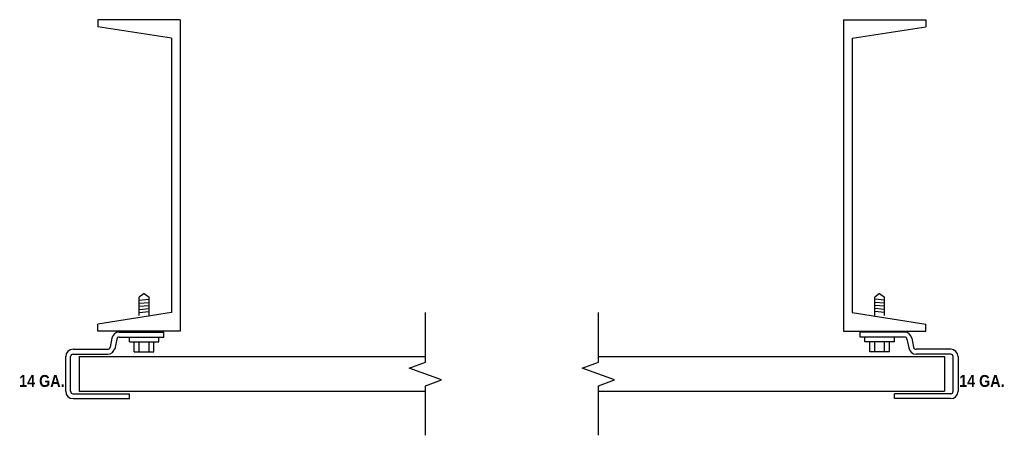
# Model space of a CAD drawing. Header units: inches. Extents: x 26215 to 26716, y 435 to 703.
# Tile 3 of 6: x 26634 to 26662, y 435 to 447. Entities that reach past the tile are written whole.
import ezdxf

# ---------------------------------------------------------------- set-up
doc = ezdxf.new("R2010")
doc.units = ezdxf.units.IN
doc.header["$MEASUREMENT"] = 0
doc.layers.add('A-ANNO-NOTE', color=7, linetype='Continuous')
doc.layers.add('A-DETL-MCUT', color=2, linetype='Continuous')
doc.layers.add('SDTL', color=6, linetype='Continuous', lineweight=25)
doc.styles.add('BOLD', font='bold.shx', dxfattribs={"width": 0.9})

msp = doc.modelspace()

# ---------------------------------------------------------------- linework, layer by layer
at = {"layer": 'A-DETL-MCUT'}
for p, q in [((26637.37673, 438.76723), (26637.2351, 438.66101)), ((26637.37673, 438.76723), (26637.51835, 438.66101)), ((26658.62798, 438.76723), (26658.48635, 438.66101)), ((26658.62798, 438.76723), (26658.7696, 438.66101)), ((26637.2351, 438.12992), (26637.2351, 438.66101)), ((26637.2351, 438.57385), (26637.51835, 438.59863)), ((26637.2351, 438.48499), (26637.51835, 438.50977)), ((26637.2351, 438.39614), (26637.51835, 438.42092)), ((26637.51835, 438.12992), (26637.51835, 438.66101)), ((26658.48635, 438.12992), (26658.48635, 438.66101)), ((26658.7696, 438.57385), (26658.48635, 438.59863)), ((26658.7696, 438.48499), (26658.48635, 438.50977)), ((26658.7696, 438.39614), (26658.48635, 438.42092)), ((26658.7696, 438.12992), (26658.7696, 438.66101)), ((26637.2351, 438.30728), (26637.51835, 438.33207)), ((26637.2351, 438.21843), (26637.51727, 438.24312)), ((26658.7696, 438.30728), (26658.48635, 438.33207)), ((26658.7696, 438.21843), (26658.48743, 438.24312)), ((26636.95185, 437.36651), (26636.95185, 437.50813)), ((26636.95185, 437.36651), (26637.8016, 437.36651)), ((26637.09348, 437.08326), (26637.09348, 437.36651)), ((26637.2351, 437.08326), (26637.2351, 437.36651)), ((26637.51835, 437.08326), (26637.51835, 437.36651)), ((26637.65998, 437.08326), (26637.65998, 437.36651)), ((26637.8016, 437.36651), (26637.8016, 437.50813)), ((26658.2031, 437.36651), (26658.2031, 437.50813)), ((26659.05285, 437.36651), (26658.2031, 437.36651)), ((26658.34473, 437.08326), (26658.34473, 437.36651)), ((26658.48635, 437.08326), (26658.48635, 437.36651)), ((26658.7696, 437.08326), (26658.7696, 437.36651)), ((26658.91123, 437.08326), (26658.91123, 437.36651)), ((26659.05285, 437.36651), (26659.05285, 437.50813)), ((26637.09348, 437.08326), (26637.65998, 437.08326)), ((26658.91123, 437.08326), (26658.34473, 437.08326))]:
    msp.add_line(p, q, dxfattribs=at)
at = {"layer": 'SDTL'}
for p, q in [((26638.41875, 446.67446), (26636.04375, 446.67446)), ((26636.04375, 446.67446), (26636.04375, 446.46796)), ((26638.41875, 446.67446), (26638.41875, 437.67446)), ((26657.58595, 446.67446), (26657.58595, 437.67446)), ((26657.58595, 446.67446), (26659.96095, 446.67446)), ((26659.96095, 446.67446), (26659.96095, 446.46796)), ((26638.16875, 446.13646), (26636.04375, 446.46796)), ((26657.83595, 446.13646), (26659.96095, 446.46796)), ((26638.16875, 446.13646), (26638.16875, 438.21246)), ((26657.83595, 446.13646), (26657.83595, 438.21246)), ((26638.16875, 445.84587), (26638.16875, 444.59587)), ((26657.83595, 445.84587), (26657.83595, 444.59587)), ((26638.16875, 438.21246), (26636.04375, 437.88096)), ((26657.83595, 438.21246), (26659.96095, 437.88096)), ((26636.04375, 437.67446), (26636.04375, 437.88096)), ((26659.96095, 437.67446), (26659.96095, 437.88096)), ((26638.41875, 437.67446), (26636.04375, 437.67446)), ((26636.65584, 437.64976), (26637.94323, 437.64976)), ((26637.94323, 437.50813), (26637.94323, 437.64976)), ((26657.58595, 437.67446), (26659.96095, 437.67446)), ((26658.06148, 437.50813), (26658.06148, 437.64976)), ((26659.34886, 437.64976), (26658.06148, 437.64976)), ((26636.44753, 437.47898), (26636.39393, 437.211)), ((26636.5864, 437.45121), (26636.52698, 437.15407)), ((26636.65584, 437.50813), (26637.94323, 437.50813)), ((26659.34886, 437.50813), (26658.06148, 437.50813)), ((26659.4183, 437.45121), (26659.47773, 437.15407)), ((26659.55717, 437.47898), (26659.61077, 437.211)), ((26635.32316, 437.15407), (26636.32449, 437.15407)), ((26635.32316, 437.01245), (26636.32449, 437.01245)), ((26660.68154, 437.15407), (26659.68021, 437.15407)), ((26660.68154, 437.01245), (26659.68021, 437.01245)), ((26635.11073, 435.94163), (26635.11073, 436.94163)), ((26635.25235, 435.94163), (26635.25235, 436.94163)), ((26635.50235, 436.94163), (26635.50235, 435.94163)), ((26635.50235, 436.94163), (26645.50235, 436.94163)), ((26650.50235, 436.94163), (26660.50235, 436.94163)), ((26660.50235, 436.94163), (26660.50235, 435.94163)), ((26660.75235, 435.94163), (26660.75235, 436.94163)), ((26660.89398, 436.94163), (26660.89398, 435.94163)), ((26635.32316, 435.87082), (26636.95185, 435.87082)), ((26635.50235, 435.94163), (26645.50235, 435.94163)), ((26636.95185, 435.7292), (26636.95185, 435.87082)), ((26650.50235, 435.94163), (26660.50235, 435.94163)), ((26660.68154, 435.87082), (26659.05285, 435.87082)), ((26659.05285, 435.7292), (26659.05285, 435.87082)), ((26635.32316, 435.7292), (26636.95185, 435.7292)), ((26660.68154, 435.7292), (26659.05285, 435.7292))]:
    msp.add_line(p, q, dxfattribs=at)
at = {"layer": 'SDTL', "linetype": 'Continuous'}
for points in [[(26645.50235, 434.66986), (26645.50235, 436.09975), (26645.972, 436.27069), (26645.0327, 436.61257), (26645.50235, 436.78351), (26645.50235, 438.21341)], [(26650.50235, 434.66986), (26650.50235, 436.09975), (26650.972, 436.27069), (26650.0327, 436.61257), (26650.50235, 436.78351), (26650.50235, 438.21341)]]:
    msp.add_lwpolyline(points, dxfattribs=at)
at = {"layer": 'SDTL'}
for centre, radius, start, end in [((26636.65584, 437.43732), 0.21244, 90, 168.690068), ((26659.34886, 437.43732), 0.21244, 11.309932, 90), ((26636.65584, 437.43732), 0.07081, 90, 168.690068), ((26659.34886, 437.43732), 0.07081, 11.309932, 90), ((26635.32316, 436.94163), 0.21244, 90, 180), ((26635.32316, 436.94163), 0.07081, 90, 180), ((26636.32449, 437.22488), 0.07081, 270, 348.690068), ((26636.32449, 437.22488), 0.21244, 270, 348.690068), ((26659.68021, 437.22488), 0.21244, 191.309932, 270), ((26659.68021, 437.22488), 0.07081, 191.309932, 270), ((26660.68154, 436.94163), 0.21244, 0, 90), ((26660.68154, 436.94163), 0.07081, 0, 90), ((26635.32316, 435.94163), 0.21244, 180, 270), ((26635.32316, 435.94163), 0.07081, 180, 270), ((26660.68154, 435.94163), 0.07081, 270, 0), ((26660.68154, 435.94163), 0.21244, 270, 0)]:
    msp.add_arc(centre, radius, start, end, dxfattribs=at)

# ---------------------------------------------------------------- texts
at = {"layer": 'A-ANNO-NOTE', "char_height": 0.34375, "attachment_point": 5, "style": 'BOLD'}
for insert, rotation in [((26634.42277, 436.23751), 359.99), ((26661.58193, 436.23751), 0.01)]:
    msp.add_mtext('14 GA.', dxfattribs=dict(at, insert=insert, rotation=rotation))

doc.saveas('drawing.dxf')
